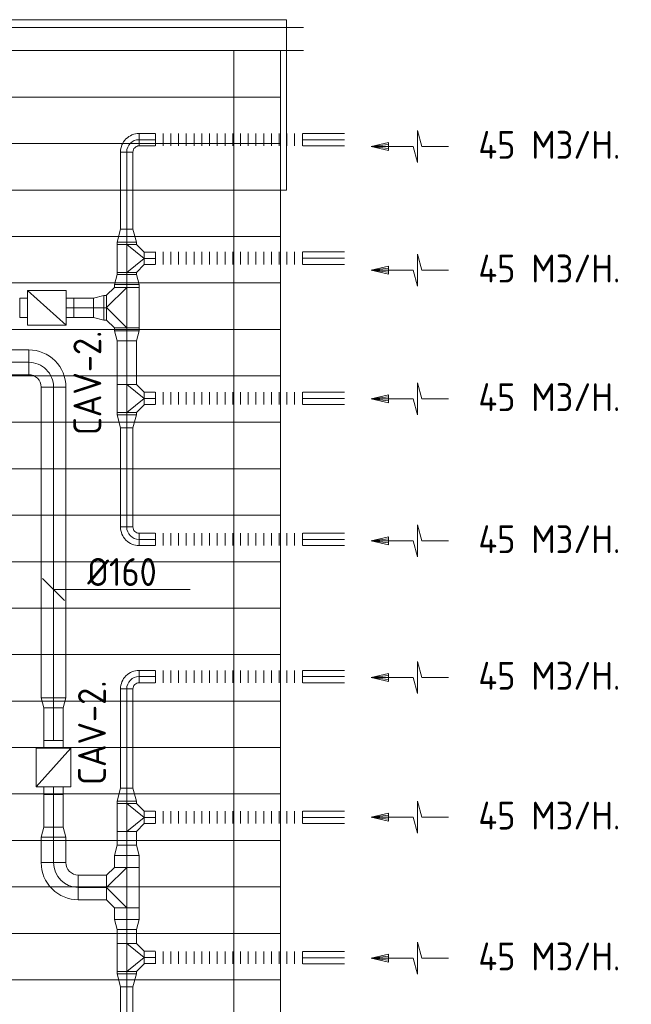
# Model space of a CAD drawing. Header units: millimetres. Extents: x -75017 to 35076, y -1757 to 51354.
# Tile 40 of 41: x -52505 to -48551, y 43887 to 50246. Entities that reach past the tile are written whole.
import ezdxf

# ---------------------------------------------------------------- set-up
doc = ezdxf.new("R2010")
doc.units = ezdxf.units.MM
doc.header["$LTSCALE"] = 50
for name, color, linetype, lineweight in [('WL570---_BESTAAND-HARTLIJN', 161, 'Continuous', 0), ('WL570---_BESTAAND-MAATVOERING', 160, 'Continuous', 0), ('WL570---_BESTAAND-RETOUR', 100, 'Continuous', 0), ('WL570---_BESTAAND-TOEVOER', 200, 'Continuous', 0)]:
    doc.layers.add(name, color=color, linetype=linetype, lineweight=lineweight)
doc.styles.add('MAATVOERING', font='ISO')

# ---------------------------------------------------------------- blocks, each defined once
blk = doc.blocks.new('KARO')
for p, q in [((1, 0.5), (0, 0.5)), ((0, -0.5), (1, -0.5))]:
    blk.add_line(p, q)
at = {"invisible_edges": 15}
blk.add_3dface([(0, 0.5), (0, -0.5), (1, -0.5), (1, 0.5)], dxfattribs=at)
at = {"layer": 'WL570---_BESTAAND-HARTLIJN'}
blk.add_line((0, 0), (1, 0), dxfattribs=at)
blk = doc.blocks.new('FLLINE80')
blk.add_line((0, -40), (0, 40))
blk = doc.blocks.new('OEX8000100000')
at = {"rotation": 180}
for p in [(50, 0), (100, 0), (150, 0), (200, 0), (250, 0), (300, 0), (350, 0), (400, 0), (450, 0), (500, 0), (550, 0), (600, 0), (650, 0), (700, 0), (750, 0), (800, 0), (850, 0), (900, 0), (950, 0), (1000, 0)]:
    blk.add_blockref('FLLINE80', p, dxfattribs=at)
blk = doc.blocks.new('OSV125800830G')
blk.add_lwpolyline([(0, -62.5), (84, -40), (84, 40), (0, 62.5)], close=True)
at = {"layer": 'WL570---_BESTAAND-HARTLIJN'}
blk.add_line((0, 0), (84, 0), dxfattribs=at)
blk = doc.blocks.new('OTS1251258000H')
blk.add_lwpolyline([(-90, -62.5), (90, -62.5), (90, 62.5), (40, 112.5), (-40, 112.5), (-90, 62.5)], close=True)
at = {"layer": 'WL570---_BESTAAND-HARTLIJN'}
blk.add_line((-90, 0), (90, 0), dxfattribs=at)
at = {"layer": 'WL570---_BESTAAND-RETOUR'}
blk.add_lwpolyline([(-90, 0), (0, 112.5), (90, 0)], dxfattribs=at)
blk = doc.blocks.new('OSV1601250650G')
blk.add_lwpolyline([(0, -80), (65.3, -62.5), (65.3, 62.5), (0, 80)], close=True)
at = {"layer": 'WL570---_BESTAAND-HARTLIJN'}
blk.add_line((0, 0), (65.3, 0), dxfattribs=at)
blk = doc.blocks.new('MVLINE')
blk.add_line((35.4, -35.4), (-35.4, 35.4))
blk = doc.blocks.new('VBX1251250012525000')
blk.add_lwpolyline([(50, -112.5), (300, -112.5), (300, 112.5), (50, 112.5)], close=True)
for points in [[(50, 62.5), (0, 62.5), (0, -62.5), (50, -62.5)], [(300, -62.5), (350, -62.5), (350, 62.5), (300, 62.5)]]:
    blk.add_lwpolyline(points)
at = {"layer": 'WL570---_BESTAAND-HARTLIJN'}
blk.add_line((300, 0), (350, 0), dxfattribs=at)
at = {"layer": 'WL570---_BESTAAND-TOEVOER'}
blk.add_line((50, -112.5), (300, 112.5), dxfattribs=at)
blk = doc.blocks.new('OSV1601250650K')
blk.add_lwpolyline([(-65.3, -80), (0, -62.5), (0, 62.5), (-65.3, 80)], close=True)
at = {"layer": 'WL570---_BESTAAND-HARTLIJN'}
blk.add_line((-65.3, 0), (0, 0), dxfattribs=at)
blk = doc.blocks.new('OBO16000090H')
blk.add_lwpolyline([(80, -160, 0.414214), (-160, 80), (-160, -80, -0.414214), (-80, -160)], format="xyb", close=True)
at = {"invisible_edges": 15}
for points in [[(-146.1, -81.2), (-118.3, 76.4), (-160, 80), (-160, -80)], [(-132.6, -84.8), (-77.9, 65.5), (-118.3, 76.4), (-146.1, -81.2)], [(-120, -90.7), (-40, 47.8), (-77.9, 65.5), (-132.6, -84.8)], [(-108.6, -98.7), (-5.7, 23.9), (-40, 47.8), (-120, -90.7)], [(-98.7, -108.6), (23.9, -5.7), (-5.7, 23.9), (-108.6, -98.7)], [(-90.7, -120), (47.8, -40), (23.9, -5.7), (-98.7, -108.6)], [(-84.8, -132.6), (65.5, -77.9), (47.8, -40), (-90.7, -120)], [(-81.2, -146.1), (76.4, -118.3), (65.5, -77.9), (-84.8, -132.6)], [(-80, -160), (80, -160), (76.4, -118.3), (-81.2, -146.1)]]:
    blk.add_3dface(points, dxfattribs=at)
at = {"layer": 'WL570---_BESTAAND-HARTLIJN'}
blk.add_arc((-160, -160), 160, 0, 90, dxfattribs=at)
blk = doc.blocks.new('OBO8000090H')
blk.add_lwpolyline([(40, -80, 0.414214), (-80, 40), (-80, -40, -0.414214), (-40, -80)], format="xyb", close=True)
at = {"invisible_edges": 15}
for points in [[(-73.1, -40.6), (-59.2, 38.2), (-80, 40), (-80, -40)], [(-66.3, -42.4), (-39, 32.8), (-59.2, 38.2), (-73.1, -40.6)], [(-60, -45.4), (-20, 23.9), (-39, 32.8), (-66.3, -42.4)], [(-54.3, -49.4), (-2.9, 11.9), (-20, 23.9), (-60, -45.4)], [(-49.4, -54.3), (11.9, -2.9), (-2.9, 11.9), (-54.3, -49.4)], [(-45.4, -60), (23.9, -20), (11.9, -2.9), (-49.4, -54.3)], [(-42.4, -66.3), (32.8, -39), (23.9, -20), (-45.4, -60)], [(-40.6, -73.1), (38.2, -59.2), (32.8, -39), (-42.4, -66.3)], [(-40, -80), (40, -80), (38.2, -59.2), (-40.6, -73.1)]]:
    blk.add_3dface(points, dxfattribs=at)
at = {"layer": 'WL570---_BESTAAND-HARTLIJN'}
blk.add_arc((-80, -80), 80, 0, 90, dxfattribs=at)
blk = doc.blocks.new('OTS16016016000H')
blk.add_lwpolyline([(-130, -80), (130, -80), (130, 80), (80, 130), (-80, 130), (-130, 80)], close=True)
at = {"layer": 'WL570---_BESTAAND-HARTLIJN'}
blk.add_line((-130, 0), (130, 0), dxfattribs=at)
at = {"layer": 'WL570---_BESTAAND-RETOUR'}
blk.add_lwpolyline([(-130, 0), (0, 130), (130, 0)], dxfattribs=at)
blk = doc.blocks.new('AFZPIJL')
for points in [[(0, -10), (0, -6.52), (-2.06, -5.97), (2.06, -5.97), (0, -5.41), (0, 0)], [(-0.26, -2.22), (0, 0)], [(0.26, -2.22), (0, 0)]]:
    blk.add_lwpolyline(points)
blk.add_lwpolyline([(0.52, -2.22), (-0.52, -2.22), (0, 0)], close=True)
blk = doc.blocks.new('Block plafond 7e noord')
at = {"color": 8, "linetype": 'Continuous', "lineweight": 13}
for p, q in [((0, 0), (22500, 0)), ((150, -150), (22350, -150)), ((22500, -150), (7650, -150)), ((18450, -150), (22350, -150)), ((20550, -150), (22350, -150)), ((22050, -150), (22050, -7350)), ((22050, -150), (22050, -7350)), ((22350, -150), (22350, -7350)), ((150, -450), (22347.2, -450)), ((150, -750), (22347.2, -750)), ((150, -1050), (22347.2, -1050)), ((150, -1350), (22347.2, -1350)), ((150, -1650), (22347.2, -1650)), ((150, -1950), (22347.2, -1950)), ((150, -1950), (22347.2, -1950)), ((150, -2250), (22347.2, -2250)), ((150, -2550), (22347.2, -2550)), ((150, -2850), (22347.2, -2850)), ((150, -3150), (22347.2, -3150)), ((150, -3450), (22347.2, -3450)), ((150, -3750), (22347.2, -3750)), ((150, -4050), (22347.2, -4050)), ((150, -4350), (22347.2, -4350)), ((150, -4650), (22347.2, -4650)), ((150, -4950), (22347.2, -4950)), ((150, -5250), (22347.2, -5250)), ((150, -5550), (22347.2, -5550)), ((150, -5850), (22347.2, -5850)), ((150, -6150), (22347.2, -6150))]:
    blk.add_line(p, q, dxfattribs=at)

msp = doc.modelspace()

# ---------------------------------------------------------------- linework, layer by layer
at = {"layer": 'WL570---_BESTAAND-MAATVOERING'}
for p, q in [((-73067.7, 50245.8), (-50779.4, 50245.8)), ((-50779.4, 49145.8), (-50779.4, 50245.8)), ((-73067.7, 49145.8), (-50779.4, 49145.8))]:
    msp.add_line(p, q, dxfattribs=at)
msp.add_lwpolyline([(-51403.3, 46565.8), (-51715.1, 46565.8), (-52281.8, 46565.8)], dxfattribs=at)

# ---------------------------------------------------------------- block references
msp.add_blockref('Block plafond 7e noord', (-73170, 50195.8))
at = {"layer": 'WL570---_BESTAAND-MAATVOERING', "xscale": -2, "yscale": 2, "zscale": 2, "rotation": 270.0000000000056}
msp.add_blockref('MVLINE', (-52286.2, 46565.8), dxfattribs=at)
at = {"layer": 'WL570---_BESTAAND-RETOUR'}
for name, p, rotation in [('OBO8000090H', (-51813.1, 49471), 90.00000000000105), ('OEX8000100000', (-50627.8, 49471), 180.000000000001), ('OEX8000100000', (-50627.8, 48705.9), 180.000000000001), ('OTS16016016000H', (-51813.1, 48386.3), 90.00000000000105), ('OSV1601250650G', (-51813.1, 48237.4), 270.000000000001), ('OTS1251258000H', (-51813.1, 47799.5), 270.000000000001), ('OSV125800830G', (-51813.1, 47695), 270.000000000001), ('OBO8000090H', (-51813.1, 46004.1), 90.00000000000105), ('OEX8000100000', (-50627.8, 46004.1), 180.000000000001), ('OSV1601250650K', (-52286.2, 45802.1), 270.000000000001), ('OEX8000100000', (-50627.8, 45094.2), 180.000000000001), ('OSV1601250650G', (-51813.1, 44435.3), 270.000000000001), ('OTS1251258000H', (-51813.1, 44189.8), 270.000000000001), ('OSV125800830G', (-51813.1, 44085.3), 270.000000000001)]:
    msp.add_blockref(name, p, dxfattribs=dict(at, rotation=rotation))
for p, xscale, yscale, zscale, rotation in [((-51628.4, 49471), 104.6717615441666, 80, 80, 180.000000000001), ((-50404.4, 49471), 270.6940397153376, 80, 80, 180.000000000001), ((-51813.1, 49391), 498.312785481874, 80, 80, 270.000000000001), ((-51813.1, 48794.2), -14.56646699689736, 125, 125, 270.000000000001), ((-50404.4, 48705.9), 270.6940397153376, 80, 80, 180.000000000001), ((-51813.1, 48614.2), -14.38825575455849, 125, 125, 90.00000000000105), ((-51813.1, 48535), -18.61592130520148, 160, 160, 90.00000000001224), ((-52154.6, 48385.3), -126.9871434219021, 125, 125, 180.000000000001), ((-51813.1, 48237.4), -18.89721792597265, 160, 160, 270.000000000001), ((-51813.1, 47889.5), -283.3969514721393, 125, 125, 270.000000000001), ((-52286.2, 47873.4), -2006.212791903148, 160, 160, 90.00000000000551), ((-51628.4, 47799.8), 72.22950757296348, 80, 80, 180.000000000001), ((-51813.1, 47709.5), 14.56646699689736, 125, 125, 270.000000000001), ((-51813.1, 46969.2), 641.4805336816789, 80, 80, 90.00000000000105), ((-51628.4, 46004.1), 104.6717615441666, 80, 80, 180.000000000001), ((-50404.4, 46004.1), 270.6940397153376, 80, 80, 180.000000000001), ((-51813.1, 45924.8), -641.4805336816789, 80, 80, 90.00000000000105), ((-52286.2, 45802.1), 210.0606510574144, 125, 125, 270.000000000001), ((-52286.2, 45031.3), -210.0606510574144, 125, 125, 270.000000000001), ((-51813.1, 45184.5), -14.56646699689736, 125, 125, 270.000000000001), ((-50404.4, 45094.2), 270.6940397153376, 80, 80, 180.000000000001), ((-52286.2, 44802.2), -164.7551327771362, 160, 160, 270.000000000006), ((-51813.1, 45004.5), -90.13055144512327, 125, 125, 90.00000000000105), ((-51813.1, 44771.1), -77.92349494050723, 160, 160, 270.0000000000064), ((-52126.2, 44642.2), -183.015599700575, 160, 160, 180.0000000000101), ((-51813.1, 44513.2), 77.92349494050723, 160, 160, 269.9999999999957), ((-51813.1, 44279.8), 90.13055144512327, 125, 125, 90.00000000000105), ((-51628.4, 44190.1), 72.22950757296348, 80, 80, 180.000000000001), ((-51813.1, 44099.8), 14.56646699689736, 125, 125, 270.000000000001), ((-51813.1, 43503.1), -498.312785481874, 80, 80, 270.000000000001)]:
    msp.add_blockref('KARO', p, dxfattribs=dict(at, xscale=xscale, yscale=yscale, zscale=zscale, rotation=rotation))
at = {"layer": 'WL570---_BESTAAND-RETOUR', "color": 2, "xscale": -50, "yscale": 50, "zscale": 50, "rotation": 90.00000000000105}
for p in [(-50232.2, 49426.7), (-50232.2, 48628.2), (-50232.2, 47797.4), (-50232.2, 46880.2), (-50232.2, 45998), (-50232.2, 45095.3), (-50232.2, 44185.6)]:
    msp.add_blockref('AFZPIJL', p, dxfattribs=at)
at = {"layer": 'WL570---_BESTAAND-RETOUR', "xscale": -1}
for name, p, rotation in [('OSV125800830G', (-51813.1, 48808.8), 270.000000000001), ('OTS1251258000H', (-51813.1, 48704.2), 270.000000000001), ('OSV1601250650G', (-51813.1, 48535), 270.000000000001), ('VBX1251250012525000', (-52504.9, 48385.3), 180), ('OBO16000090H', (-52286.2, 48033.4), 270.0000000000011), ('OBO8000090H', (-51813.1, 46889.9), 90.00000000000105), ('VBX1251250012525000', (-52286.2, 45591.7), 90.00000000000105), ('OSV125800830G', (-51813.1, 45199.1), 270.000000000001), ('OTS1251258000H', (-51813.1, 45094.5), 270.000000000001), ('OSV1601250650K', (-52286.2, 45031.3), 270.000000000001), ('OSV1601250650G', (-51813.1, 44849.1), 270.000000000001), ('OBO16000090H', (-52286.2, 44642.2), 90.00000000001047), ('OTS16016016000H', (-51813.1, 44641.1), 90.00000000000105)]:
    msp.add_blockref(name, p, dxfattribs=dict(at, rotation=rotation))
at = {"layer": 'WL570---_BESTAAND-RETOUR'}
for p, xscale, yscale, zscale in [((-51628.4, 48703.9), -72.22950757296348, 80, 80), ((-51943.1, 48385.3), -18.66941092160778, 160, 160), ((-52446.2, 48033.4), -369.6542362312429, 160, 160), ((-50404.4, 47799.8), -270.6940397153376, 80, 80), ((-51628.4, 46889.9), -104.6717615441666, 80, 80), ((-50404.4, 46889.9), -270.6940397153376, 80, 80), ((-51628.4, 45094.2), -72.22950757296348, 80, 80), ((-50404.4, 44188.1), -270.6940397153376, 80, 80)]:
    msp.add_blockref('KARO', p, dxfattribs=dict(at, xscale=xscale, yscale=yscale, zscale=zscale))
at = {"layer": 'WL570---_BESTAAND-RETOUR', "xscale": -1}
for name, p in [('OSV1601250650G', (-51961.8, 48385.3)), ('OEX8000100000', (-50627.8, 47799.8)), ('OEX8000100000', (-50627.8, 46889.9)), ('OEX8000100000', (-50627.8, 44188.1))]:
    msp.add_blockref(name, p, dxfattribs=at)

# ---------------------------------------------------------------- texts
at = {"layer": 'WL570---_BESTAAND-MAATVOERING', "style": 'MAATVOERING'}
for p in [(-51977.6, 47562.9), (-51947.6, 45303.6)]:
    msp.add_text('CAV-2.', height=180, rotation=90, dxfattribs=at).set_placement(p)
msp.add_text('%%c160', height=180, dxfattribs=at).set_placement((-52068, 46589.1))
at = {"layer": 'WL570---_BESTAAND-RETOUR', "color": 2, "style": 'MAATVOERING'}
for p in [(-49539.9, 49347.5), (-49539.9, 48548.9), (-49539.9, 47718.2), (-49539.9, 46801), (-49539.9, 45918.8), (-49539.9, 45016.1), (-49539.9, 44106.4)]:
    msp.add_text('45 M3/H.', height=180, dxfattribs=at).set_placement(p)

doc.saveas('drawing.dxf')
